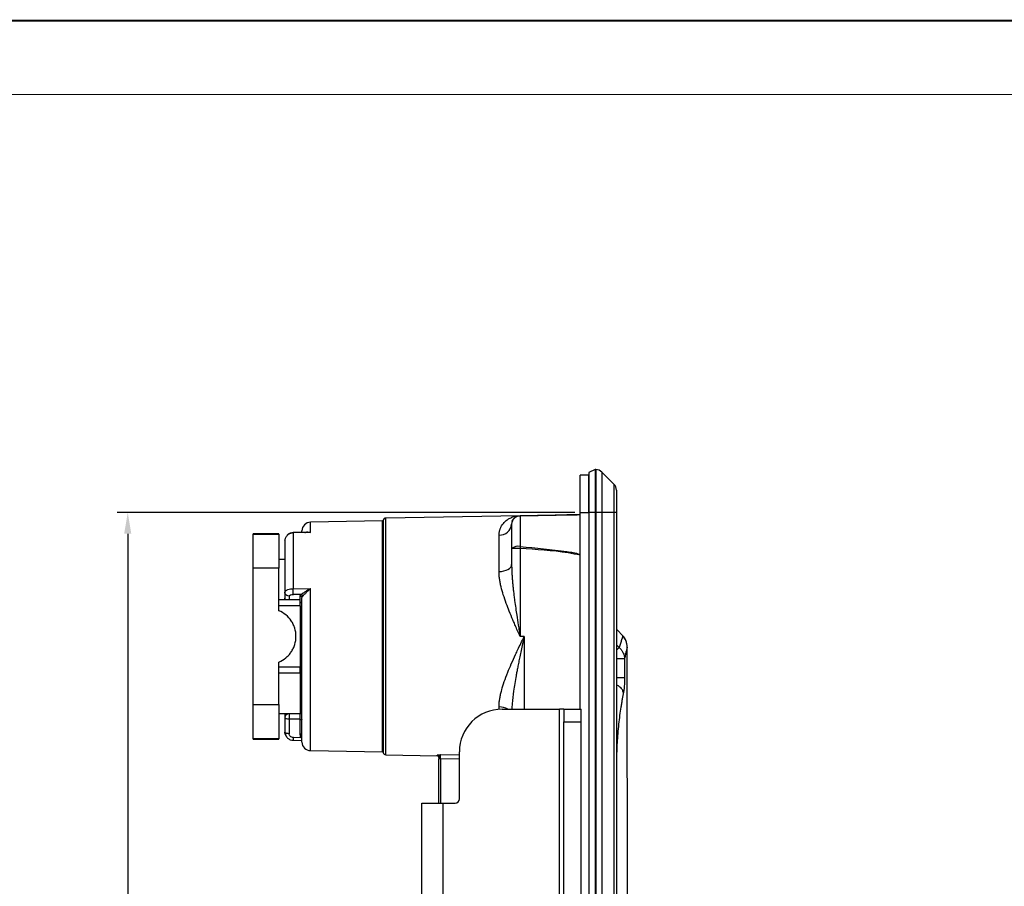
# Model space of a CAD drawing. Header units: millimetres. Extents: x 2938 to 3451, y 1869 to 2231.
# Tile 18 of 30: x 3128 to 3243, y 2130 to 2231. Entities that reach past the tile are written whole.
import ezdxf

# ---------------------------------------------------------------- set-up
doc = ezdxf.new("R2010")
doc.units = ezdxf.units.MM
doc.layers.add('实线层', color=7, linetype='Continuous', lineweight=30)
doc.styles.add('标准', font='txt', dxfattribs={"width": 0.667})
doc.dimstyles.new('对齐', dxfattribs={"dimtxt": 3, "dimasz": 2.5, "dimexe": 1.25, "dimexo": 0.625, "dimtad": 1, "dimdsep": 46, "dimtxsty": '标准', "dimcen": 2.5, "dimclrd": 3, "dimclre": 3, "dimclrt": 3, "dimadec": 0, "dimazin": 0, "dimtfac": 1, "dimtmove": 0, "dimatfit": 3, "dimfxl": 1, "dimarcsym": 0})

# ---------------------------------------------------------------- blocks, each defined once
blk = doc.blocks.new('*D17')
at = {"color": 3, "linetype": 'Continuous', "lineweight": -2, "transparency": 16777216}
for p, q in [((3193.02, 2173.75), (3139.54, 2173.75)), ((3140.79, 2171.25), (3140.79, 2036.75)), ((3178.32, 2034.25), (3139.54, 2034.25))]:
    blk.add_line(p, q, dxfattribs=at)
at = {"color": 3, "linetype": 'Continuous', "transparency": 16777216}
for points in [[(3140.37, 2171.25), (3141.2, 2171.25), (3140.79, 2173.75)], [(3140.37, 2036.75), (3141.2, 2036.75), (3140.79, 2034.25)]]:
    blk.add_solid(points, dxfattribs=at)
at = {"layer": 'Defpoints', "color": 0, "linetype": 'Continuous', "transparency": 16777216}
for p in [(3193.65, 2173.75), (3140.79, 2034.25), (3178.95, 2034.25)]:
    blk.add_point(p, dxfattribs=at)
at = {"color": 3, "linetype": 'Continuous', "lineweight": 18, "transparency": 16777216, "insert": (3136.16, 2104.69), "char_height": 8, "width": 24.0791, "attachment_point": 5, "rotation": 90, "style": '标准'}
blk.add_mtext('139.5', dxfattribs=at)

msp = doc.modelspace()

# ---------------------------------------------------------------- linework, layer by layer
at = {"color": 7, "linetype": 'Continuous', "lineweight": 13}
msp.add_lwpolyline([(2938.471, 2231.223, 0.224, 0.224, 0), (3451.334, 2231.223, 0.224, 0.224, 0)], format="xyseb", dxfattribs=at)
at = {"layer": '实线层', "lineweight": 13}
msp.add_line((2969.253, 2222.589), (3442.7, 2222.589), dxfattribs=at)
at = {"layer": '实线层', "color": 7, "linetype": 'Continuous', "lineweight": 25}
for p, q in [((3194.646, 2178.102), (3193.646, 2178.102)), ((3193.646, 2173.752), (3193.646, 2178.102)), ((3195.396, 2178.752), (3194.646, 2178.402)), ((3194.646, 2173.752), (3194.646, 2178.102)), ((3195.396, 2178.752), (3195.396, 2173.752)), ((3195.482, 2178.752), (3195.396, 2178.752)), ((3195.482, 2178.752), (3195.482, 2173.752)), ((3196.189, 2178.459), (3196.189, 2173.752)), ((3197.603, 2177.045), (3196.189, 2178.459)), ((3197.603, 2177.045), (3197.603, 2173.752)), ((3186.628, 2173.362), (3170.941, 2173.088)), ((3186.646, 2173.329), (3186.646, 2169.763)), ((3193.646, 2173.752), (3194.646, 2173.752)), ((3193.646, 2150.752), (3193.646, 2173.752)), ((3194.646, 2173.752), (3194.646, 2033.752)), ((3195.396, 2173.752), (3194.646, 2173.752)), ((3195.396, 2173.752), (3195.396, 2033.752)), ((3195.482, 2173.752), (3195.396, 2173.752)), ((3195.482, 2173.752), (3195.482, 2033.752)), ((3196.189, 2173.752), (3196.189, 2033.752)), ((3197.603, 2173.752), (3196.189, 2173.752)), ((3197.603, 2173.752), (3197.603, 2033.752)), ((3197.896, 2173.752), (3197.603, 2173.752)), ((3197.896, 2173.752), (3197.896, 2033.752)), ((3170.552, 2172.75), (3162.128, 2172.603)), ((3158.446, 2171.252), (3155.446, 2171.252)), ((3155.446, 2171.216), (3155.446, 2171.252)), ((3155.446, 2171.216), (3158.446, 2171.216)), ((3155.446, 2167.228), (3155.446, 2171.216)), ((3158.446, 2171.216), (3158.446, 2171.252)), ((3158.446, 2171.216), (3158.446, 2167.228)), ((3162.128, 2171.379), (3160.128, 2171.346)), ((3160.128, 2171.346), (3160.128, 2164.824)), ((3161.626, 2171.41), (3160.13, 2171.386)), ((3184.172, 2166.837), (3184.172, 2171.099)), ((3159.146, 2170.43), (3159.181, 2170.498)), ((3185.646, 2169.509), (3185.646, 2167.645)), ((3186.628, 2169.509), (3186.628, 2159.252)), ((3159.146, 2168.252), (3158.446, 2168.252)), ((3158.446, 2167.228), (3155.446, 2167.228)), ((3155.446, 2151.275), (3155.446, 2167.228)), ((3158.446, 2162.252), (3158.446, 2167.228)), ((3159.146, 2164.423), (3159.167, 2164.495)), ((3159.146, 2164.423), (3159.146, 2163.727)), ((3160.128, 2164.824), (3162.128, 2164.837)), ((3161.043, 2164.159), (3160.137, 2164.153)), ((3160.946, 2163.52), (3158.446, 2163.52)), ((3160.946, 2162.817), (3160.946, 2163.52)), ((3160.946, 2162.817), (3158.446, 2162.817)), ((3160.946, 2162.817), (3160.946, 2155.686)), ((3198.722, 2159.248), (3197.896, 2160.118)), ((3187.12, 2159.252), (3186.628, 2159.252)), ((3199.182, 2098.061), (3199.147, 2158.013)), ((3158.446, 2151.275), (3158.446, 2156.252)), ((3161.046, 2156.363), (3161.046, 2156.151)), ((3161.046, 2156.151), (3161.146, 2156.151)), ((3198.848, 2156.647), (3198.849, 2154.461)), ((3158.446, 2155.686), (3160.946, 2155.686)), ((3158.446, 2154.983), (3160.946, 2154.983)), ((3160.946, 2154.983), (3160.946, 2155.686)), ((3160.946, 2154.989), (3160.946, 2150.252)), ((3161.046, 2153.135), (3161.146, 2153.135)), ((3161.046, 2153.11), (3161.046, 2153.135)), ((3161.146, 2153.11), (3161.046, 2153.11)), ((3161.046, 2153.11), (3161.046, 2152.108)), ((3155.446, 2151.275), (3158.446, 2151.275)), ((3155.446, 2147.287), (3155.446, 2151.275)), ((3158.446, 2151.275), (3158.446, 2147.287)), ((3184.538, 2150.752), (3191.25, 2150.752)), ((3191.25, 2080.752), (3191.25, 2150.752)), ((3191.75, 2150.752), (3191.25, 2150.752)), ((3191.75, 2150.752), (3193.75, 2150.752)), ((3191.75, 2150.752), (3191.75, 2149.252)), ((3193.75, 2149.252), (3193.75, 2150.752)), ((3158.446, 2150.252), (3160.946, 2150.252)), ((3159.146, 2150.252), (3159.146, 2149.753)), ((3159.146, 2149.753), (3159.146, 2148.073)), ((3159.646, 2150.206), (3159.646, 2149.562)), ((3160.946, 2150.206), (3159.646, 2150.206)), ((3160.946, 2149.562), (3159.646, 2149.562)), ((3159.646, 2149.562), (3159.646, 2147.882)), ((3160.946, 2149.562), (3160.946, 2150.206)), ((3160.946, 2147.842), (3160.946, 2149.562)), ((3191.75, 2149.252), (3193.75, 2149.252)), ((3191.75, 2082.252), (3191.75, 2149.252)), ((3193.75, 2082.252), (3193.75, 2149.252)), ((3159.181, 2148.006), (3159.146, 2148.073)), ((3158.446, 2147.287), (3155.446, 2147.287)), ((3155.446, 2147.252), (3155.446, 2147.287)), ((3155.446, 2147.252), (3158.446, 2147.252)), ((3158.446, 2147.252), (3158.446, 2147.287)), ((3160.13, 2147.118), (3161.146, 2147.101)), ((3161.043, 2147.405), (3160.137, 2147.42)), ((3162.128, 2145.9), (3170.552, 2145.753)), ((3179.538, 2140.252), (3179.538, 2145.752)), ((3170.941, 2145.415), (3176.949, 2145.311)), ((3177.146, 2139.752), (3177.146, 2144.943)), ((3177.346, 2144.943), (3177.146, 2144.943)), ((3197.897, 2144.46), (3197.95, 2053.288)), ((3175.146, 2091.752), (3175.146, 2139.752)), ((3175.146, 2139.752), (3177.646, 2139.752)), ((3177.646, 2091.752), (3177.646, 2139.752)), ((3177.646, 2139.752), (3179.038, 2139.752))]:
    msp.add_line(p, q, dxfattribs=at)
at = {"layer": '实线层', "color": 8, "linetype": 'Continuous', "lineweight": 25}
for p, q in [((3162.128, 2171.379), (3162.128, 2172.603)), ((3170.552, 2159.252), (3170.552, 2172.75)), ((3170.649, 2172.834), (3170.649, 2159.252)), ((3170.941, 2159.252), (3170.941, 2173.088)), ((3162.128, 2145.9), (3162.128, 2164.837)), ((3159.646, 2163.961), (3159.646, 2163.52)), ((3160.946, 2163.52), (3160.946, 2163.978)), ((3170.552, 2145.753), (3170.552, 2159.252)), ((3170.649, 2159.252), (3170.649, 2145.669)), ((3170.941, 2145.415), (3170.941, 2159.252)), ((3187.12, 2159.252), (3187.12, 2150.752)), ((3198.639, 2159.305), (3198.644, 2159.323)), ((3197.896, 2158.273), (3198.214, 2157.947)), ((3199.141, 2157.988), (3199.144, 2158.003)), ((3161.046, 2153.135), (3161.046, 2156.151)), ((3161.062, 2156.376), (3161.146, 2156.376)), ((3197.896, 2154.46), (3198.849, 2154.461)), ((3161.146, 2152.045), (3161.062, 2152.045)), ((3184.172, 2150.738), (3184.172, 2151.014)), ((3159.646, 2150.206), (3159.646, 2150.252)), ((3160.946, 2150.206), (3160.946, 2150.252)), ((3176.949, 2145.311), (3176.949, 2145.373)), ((3177.342, 2145.438), (3179.538, 2145.399)), ((3179.538, 2144.904), (3177.346, 2144.943)), ((3177.346, 2144.943), (3177.346, 2139.752))]:
    msp.add_line(p, q, dxfattribs=at)
at = {"layer": '实线层', "color": 7, "linetype": 'Continuous', "lineweight": 25, "flags": 128}
for points in [[(3184.172, 2166.837), (3184.461, 2166.854), (3184.738, 2166.902), (3184.993, 2166.978), (3185.216, 2167.078), (3185.398, 2167.2), (3185.534, 2167.339), (3185.618, 2167.489), (3185.646, 2167.645)], [(3160.946, 2149.562), (3160.985, 2149.56), (3161.022, 2149.556), (3161.057, 2149.549), (3161.087, 2149.539), (3161.112, 2149.528), (3161.131, 2149.515), (3161.142, 2149.5), (3161.146, 2149.485)]]:
    msp.add_lwpolyline(points, dxfattribs=at)
at = {"layer": '实线层', "color": 7, "linetype": 'Continuous', "lineweight": 25}
for centre, radius, start, end in [((3195.482, 2177.752), 1, 45, 90), ((3196.896, 2176.337), 1, 0, 45), ((3186.63, 2172.345), 0.984, 89.06079, 179.02894), ((3162.146, 2171.603), 1, 91, 180), ((3170.551, 2172.85), 0.1, 271, 351.07087), ((3170.946, 2172.788), 0.3, 91, 171.07087), ((3184.259, 2172.488), 1.392, 266.40383, 354.79004), ((3186.412, 2168.588), 1.198, 78.74079, 129.76225), ((3161.002, 2163.938), 0.225, 1.82083, 79.56415), ((3160.953, 2163.073), 0.193, 2.35549, 92.1761), ((3160.946, 2163.027), 0.2, 0, 90), ((3161.045, 2156.462), 0.0989, 180.63585, 270.62204), ((3161.078, 2156.478), 0.103, 193.29347, 260.77356), ((3161.022, 2152.244), 0.138, 236.6167, 279.96558), ((3161.146, 2151.602), 0.2, 180, 270), ((3160.956, 2152.21), 0.196, 276.32328, 302.68068), ((3160.955, 2150.397), 0.191, 267.27648, 356.98903), ((3184.538, 2145.752), 5, 90, 180), ((3162.146, 2146.9), 1, 180, 269), ((3170.551, 2145.653), 0.1, 8.92913, 89), ((3170.946, 2145.715), 0.3, 188.92913, 269), ((3176.946, 2145.174), 0.2, 0.12635, 89.13178), ((3176.946, 2145.111), 0.2, 0, 89), ((3179.038, 2140.252), 0.5, 270, 0)]:
    msp.add_arc(centre, radius, start, end, dxfattribs=at)
at = {"layer": '实线层', "color": 8, "linetype": 'Continuous', "lineweight": 25}
for centre, radius, start, end in [((3184.205, 2148.939), 2.075, 60.84686, 90.90754), ((3161.196, 2147.038), 0.398, 97.01546, 112.7093)]:
    msp.add_arc(centre, radius, start, end, dxfattribs=at)
at = {"layer": '实线层', "color": 7, "linetype": 'Continuous', "lineweight": 25}
for points, knots in [([(3194.646, 2178.402), (3194.646, 2178.402), (3194.646, 2178.281), (3194.646, 2177.815), (3194.646, 2177.47), (3194.646, 2176.609), (3194.646, 2176.094), (3194.646, 2174.969), (3194.646, 2174.36), (3194.646, 2173.752)], [0, 0, 0, 0, 0.25, 0.25, 0.5, 0.5, 0.75, 0.75, 1, 1, 1, 1]), ([(3197.896, 2176.337), (3197.896, 2176.336), (3197.896, 2176.334), (3197.896, 2176.317), (3197.896, 2176.29), (3197.896, 2176.252), (3197.896, 2176.202), (3197.896, 2176.103), (3197.896, 2175.916), (3197.896, 2175.592), (3197.896, 2175.198), (3197.896, 2174.822), (3197.896, 2174.503), (3197.896, 2174.257), (3197.896, 2174.006), (3197.896, 2173.837), (3197.896, 2173.752)], [0, 0, 0, 0, 0.0419813, 0.0836092, 0.1250629, 0.166524, 0.2081739, 0.2501916, 0.3750442, 0.5000263, 0.6248789, 0.749861, 0.812677, 0.8748976, 0.9371348, 1, 1, 1, 1]), ([(3184.172, 2171.099), (3184.173, 2171.141), (3184.174, 2171.226), (3184.187, 2171.352), (3184.206, 2171.477), (3184.234, 2171.602), (3184.269, 2171.725), (3184.312, 2171.847), (3184.363, 2171.967), (3184.471, 2172.185), (3184.677, 2172.485), (3185, 2172.798), (3185.378, 2173.047), (3185.712, 2173.196), (3186.025, 2173.288), (3186.306, 2173.345), (3186.515, 2173.356), (3186.628, 2173.362)], [0, 0, 0, 0, 0.027991, 0.0567315, 0.0862493, 0.1165699, 0.1477171, 0.1797128, 0.2125773, 0.2463293, 0.3667509, 0.5007527, 0.6172041, 0.7494353, 0.8164567, 0.8999728, 1, 1, 1, 1]), ([(3185.715, 2172.713), (3185.717, 2172.722), (3185.742, 2172.858), (3185.924, 2173.076), (3186.238, 2173.312), (3186.498, 2173.345), (3186.628, 2173.362)], [0, 0, 0, 0, 0.0233258, 0.3488839, 0.6744419, 1, 1, 1, 1]), ([(3186.628, 2173.362), (3188.514, 2173.395), (3190.87, 2173.436), (3193.184, 2173.476), (3193.646, 2173.484)], [0, 0, 0, 0, 0.80022384, 1, 1, 1, 1]), ([(3160.128, 2171.346), (3160.094, 2171.345), (3160.025, 2171.342), (3159.919, 2171.324), (3159.811, 2171.296), (3159.703, 2171.254), (3159.597, 2171.199), (3159.495, 2171.129), (3159.4, 2171.044), (3159.315, 2170.946), (3159.244, 2170.833), (3159.189, 2170.708), (3159.153, 2170.572), (3159.148, 2170.478), (3159.146, 2170.43)], [0, 0, 0, 0, 0.0657498, 0.1346972, 0.2068422, 0.2821847, 0.3607246, 0.4424616, 0.5273953, 0.6155255, 0.7068516, 0.8013731, 0.8990894, 1, 1, 1, 1]), ([(3160.138, 2171.386), (3160.017, 2171.372), (3159.774, 2171.344), (3159.509, 2171.198), (3159.422, 2171.067), (3159.4, 2171.035)], [0, 0, 0, 0, 0.4271325, 0.8592426, 1, 1, 1, 1]), ([(3160.132, 2171.309), (3160.131, 2171.357), (3160.13, 2171.386), (3160.129, 2171.396), (3160.128, 2171.378), (3160.128, 2171.346)], [0, 0, 0, 0, 0.5, 0.5, 1, 1, 1, 1]), ([(3161.146, 2171.402), (3161.146, 2171.436), (3161.146, 2171.54), (3161.146, 2171.605), (3161.146, 2171.594), (3161.146, 2171.591)], [0, 0, 0, 0, 0.263434, 0.7955609, 1, 1, 1, 1]), ([(3161.558, 2171.397), (3161.58, 2171.408), (3161.663, 2171.453), (3161.855, 2171.452), (3162.027, 2171.406), (3162.128, 2171.379)], [0, 0, 0, 0, 0.1223147, 0.4796077, 1, 1, 1, 1]), ([(3186.628, 2169.509), (3186.37, 2169.509), (3186.114, 2169.509), (3185.751, 2169.509), (3185.646, 2169.509), (3185.646, 2169.509)], [0, 0, 0, 0, 0.5, 0.5, 1, 1, 1, 1]), ([(3185.646, 2167.645), (3185.647, 2167.526), (3185.648, 2167.28), (3185.661, 2166.896), (3185.682, 2166.485), (3185.711, 2166.048), (3185.75, 2165.583), (3185.797, 2165.091), (3185.853, 2164.572), (3185.919, 2164.027), (3186.006, 2163.346), (3186.114, 2162.578), (3186.258, 2161.619), (3186.392, 2160.746), (3186.522, 2159.919), (3186.593, 2159.474), (3186.628, 2159.252)], [0, 0, 0, 0, 0.0430522, 0.0892227, 0.138518, 0.190943, 0.2465021, 0.3051988, 0.3670361, 0.4320167, 0.5001427, 0.6101274, 0.7056977, 0.8417416, 0.9207445, 1, 1, 1, 1]), ([(3186.628, 2159.252), (3186.577, 2159.367), (3186.479, 2159.59), (3186.336, 2159.914), (3186.205, 2160.213), (3186.084, 2160.49), (3185.975, 2160.742), (3185.876, 2160.972), (3185.67, 2161.456), (3185.378, 2162.163), (3185, 2163.144), (3184.675, 2164.091), (3184.445, 2164.903), (3184.308, 2165.526), (3184.231, 2165.99), (3184.182, 2166.426), (3184.175, 2166.702), (3184.172, 2166.837)], [0, 0, 0, 0, 0.0448855, 0.0867403, 0.1255657, 0.1613633, 0.1941344, 0.2238804, 0.2506025, 0.3827917, 0.4992839, 0.6340917, 0.7552057, 0.8213901, 0.8841349, 0.9436067, 1, 1, 1, 1]), ([(3159.167, 2164.522), (3159.16, 2164.479), (3159.149, 2164.409), (3159.164, 2164.339), (3159.17, 2164.313)], [0, 0, 0, 0, 0.6213216, 1, 1, 1, 1]), ([(3159.646, 2163.961), (3159.646, 2164.011), (3159.698, 2164.06), (3159.88, 2164.131), (3160.008, 2164.152), (3160.137, 2164.153)], [0, 0, 0, 0, 0.5, 0.5, 1, 1, 1, 1]), ([(3160.137, 2164.153), (3160.136, 2164.176), (3160.135, 2164.211), (3160.133, 2164.306), (3160.132, 2164.366), (3160.13, 2164.498), (3160.129, 2164.57), (3160.129, 2164.705), (3160.128, 2164.769), (3160.128, 2164.824)], [0, 0, 0, 0, 0.25, 0.25, 0.5, 0.5, 0.75, 0.75, 1, 1, 1, 1]), ([(3160.946, 2163.978), (3160.947, 2163.99), (3160.948, 2164.015), (3160.96, 2164.052), (3160.98, 2164.088), (3161.006, 2164.124), (3161.031, 2164.147), (3161.043, 2164.159)], [0, 0, 0, 0, 0.2013306, 0.4006689, 0.5993379, 0.798674, 1, 1, 1, 1]), ([(3161.043, 2164.159), (3161.055, 2164.166), (3161.08, 2164.182), (3161.126, 2164.212), (3161.184, 2164.251), (3161.257, 2164.301), (3161.346, 2164.362), (3161.442, 2164.428), (3161.57, 2164.514), (3161.732, 2164.617), (3161.927, 2164.737), (3162.061, 2164.804), (3162.128, 2164.837)], [0, 0, 0, 0, 0.0474341, 0.1004789, 0.1593301, 0.2347832, 0.3223147, 0.4137025, 0.5001038, 0.6674641, 0.8343081, 1, 1, 1, 1]), ([(3162.128, 2164.837), (3162.094, 2164.808), (3162.029, 2164.752), (3161.937, 2164.669), (3161.856, 2164.594), (3161.758, 2164.499), (3161.645, 2164.388), (3161.522, 2164.262), (3161.42, 2164.153), (3161.337, 2164.063), (3161.273, 2163.99), (3161.241, 2163.959), (3161.227, 2163.945)], [0, 0, 0, 0, 0.1012164, 0.1921072, 0.2726751, 0.3429432, 0.4890386, 0.6174785, 0.7331309, 0.8366593, 0.9255127, 1, 1, 1, 1]), ([(3159.154, 2163.721), (3159.152, 2163.684), (3159.149, 2163.621), (3159.178, 2163.565), (3159.189, 2163.543)], [0, 0, 0, 0, 0.5991337, 1, 1, 1, 1]), ([(3160.946, 2163.978), (3160.998, 2163.978), (3161.05, 2163.958), (3161.124, 2163.889), (3161.146, 2163.841), (3161.146, 2163.793)], [0, 0, 0, 0, 0.5, 0.5, 1, 1, 1, 1]), ([(3161.146, 2146.912), (3161.146, 2146.911), (3161.146, 2146.909), (3161.146, 2147.053), (3161.146, 2147.42), (3161.146, 2148.145), (3161.146, 2149.171), (3161.146, 2150.479), (3161.146, 2152.019), (3161.146, 2153.544), (3161.146, 2154.942), (3161.146, 2156.158), (3161.146, 2157.36), (3161.146, 2158.541), (3161.146, 2159.698), (3161.146, 2160.972), (3161.146, 2162.356), (3161.146, 2163.314), (3161.146, 2163.793)], [0, 0, 0, 0, 0.02943946, 0.07759386, 0.15541279, 0.23623585, 0.31919351, 0.40326115, 0.4873288, 0.57028645, 0.62417762, 0.67711123, 0.72901665, 0.77715209, 0.82508482, 0.8732392, 0.9366142, 1, 1, 1, 1]), ([(3158.446, 2156.252), (3158.743, 2156.375), (3159.012, 2156.538), (3159.379, 2156.839), (3159.495, 2156.949), (3159.707, 2157.182), (3159.804, 2157.306), (3159.98, 2157.568), (3160.06, 2157.707), (3160.197, 2157.995), (3160.255, 2158.143), (3160.396, 2158.599), (3160.446, 2158.924), (3160.446, 2159.576), (3160.398, 2159.892), (3160.257, 2160.355), (3160.199, 2160.505), (3160.062, 2160.792), (3159.984, 2160.929), (3159.542, 2161.588), (3159.04, 2162.004), (3158.446, 2162.252)], [0, 0, 0, 0, 0.125, 0.125, 0.1875, 0.1875, 0.25, 0.25, 0.3125, 0.3125, 0.375, 0.375, 0.5, 0.5, 0.625, 0.625, 0.6875, 0.6875, 0.75, 0.75, 1, 1, 1, 1]), ([(3184.172, 2151.014), (3184.173, 2151.078), (3184.174, 2151.208), (3184.186, 2151.407), (3184.205, 2151.613), (3184.232, 2151.826), (3184.267, 2152.046), (3184.309, 2152.273), (3184.359, 2152.507), (3184.417, 2152.747), (3184.544, 2153.231), (3184.787, 2153.998), (3185.172, 2155.011), (3185.622, 2156.071), (3186.023, 2156.957), (3186.397, 2157.75), (3186.734, 2158.454), (3186.984, 2158.97), (3187.12, 2159.252)], [0, 0, 0, 0, 0.0252306, 0.0510549, 0.0774975, 0.1045811, 0.132327, 0.1607552, 0.189884, 0.2197307, 0.2503112, 0.3686128, 0.5001042, 0.6166933, 0.7492217, 0.8163298, 0.8999162, 1, 1, 1, 1]), ([(3198.644, 2159.323), (3198.643, 2159.318), (3198.639, 2159.308), (3198.631, 2159.281), (3198.62, 2159.248), (3198.607, 2159.207), (3198.592, 2159.16), (3198.575, 2159.107), (3198.556, 2159.048), (3198.535, 2158.984), (3198.513, 2158.915), (3198.48, 2158.809), (3198.431, 2158.656), (3198.364, 2158.44), (3198.292, 2158.206), (3198.24, 2158.032), (3198.214, 2157.947)], [0, 0, 0, 0, 0.06271748, 0.12402483, 0.18392572, 0.24243715, 0.29957982, 0.35537215, 0.4098248, 0.46294433, 0.51473784, 0.5652132, 0.68191028, 0.79336171, 0.89942069, 1, 1, 1, 1]), ([(3199.147, 2158.003), (3199.122, 2158.269), (3199.078, 2158.755), (3198.776, 2159.136), (3198.64, 2159.308)], [0, 0, 0, 0, 0.5472242, 1, 1, 1, 1]), ([(3199.144, 2158.003), (3199.144, 2158.237), (3199.101, 2158.48), (3198.93, 2158.934), (3198.801, 2159.146), (3198.644, 2159.323)], [0, 0, 0, 0, 0.5, 0.5, 1, 1, 1, 1]), ([(3198.214, 2157.947), (3198.246, 2157.917), (3198.31, 2157.857), (3198.4, 2157.757), (3198.486, 2157.649), (3198.566, 2157.531), (3198.655, 2157.377), (3198.744, 2157.177), (3198.821, 2156.922), (3198.839, 2156.741), (3198.848, 2156.647)], [0, 0, 0, 0, 0.0844341, 0.1725234, 0.2641562, 0.3591723, 0.457361, 0.6212736, 0.8029691, 1, 1, 1, 1]), ([(3199.144, 2158.003), (3199.143, 2157.998), (3199.141, 2157.988), (3199.134, 2157.963), (3199.126, 2157.929), (3199.116, 2157.887), (3199.098, 2157.816), (3199.071, 2157.703), (3199.031, 2157.534), (3198.988, 2157.344), (3198.944, 2157.139), (3198.897, 2156.91), (3198.864, 2156.734), (3198.848, 2156.647)], [0, 0, 0, 0, 0.0626731, 0.1251562, 0.1874973, 0.2497451, 0.3119483, 0.4462883, 0.5779893, 0.6870709, 0.7934945, 0.8976615, 1, 1, 1, 1]), ([(3160.978, 2156.455), (3160.985, 2156.455), (3161.002, 2156.455), (3161.038, 2156.462), (3161.087, 2156.476), (3161.125, 2156.493), (3161.146, 2156.502)], [0, 0, 0, 0, 0.1850233, 0.412974, 0.6845236, 1, 1, 1, 1]), ([(3161.062, 2156.376), (3161.057, 2156.374), (3161.048, 2156.37), (3161.046, 2156.365), (3161.046, 2156.363)], [0, 0, 0, 0, 0.4936533, 1, 1, 1, 1]), ([(3198.849, 2154.461), (3198.849, 2154.425), (3198.849, 2154.354), (3198.848, 2154.248), (3198.845, 2154.141), (3198.842, 2154.033), (3198.836, 2153.857), (3198.823, 2153.616), (3198.795, 2153.273), (3198.761, 2153.006), (3198.727, 2152.795), (3198.71, 2152.707), (3198.701, 2152.66)], [0, 0, 0, 0, 0.0476015, 0.0956524, 0.1443989, 0.1940772, 0.2449101, 0.3939206, 0.5505657, 0.8009304, 0.8935286, 1, 1, 1, 1]), ([(3198.701, 2152.66), (3198.689, 2152.6), (3198.666, 2152.478), (3198.63, 2152.286), (3198.593, 2152.088), (3198.557, 2151.882), (3198.52, 2151.67), (3198.483, 2151.45), (3198.446, 2151.224), (3198.372, 2150.763), (3198.266, 2150.038), (3198.139, 2149.001), (3198.034, 2147.912), (3197.969, 2146.97), (3197.932, 2146.204), (3197.912, 2145.626), (3197.899, 2145.044), (3197.898, 2144.655), (3197.897, 2144.46)], [0, 0, 0, 0, 0.0321182, 0.0642116, 0.096308, 0.1284347, 0.1606193, 0.1928892, 0.2252713, 0.2577925, 0.3853841, 0.5107306, 0.6339808, 0.7566057, 0.8176866, 0.8784655, 0.9391629, 1, 1, 1, 1]), ([(3161.146, 2151.899), (3161.132, 2151.902), (3161.105, 2151.908), (3161.068, 2151.926), (3161.037, 2151.947), (3161.012, 2151.97), (3160.993, 2151.992), (3160.982, 2152.008), (3160.978, 2152.015)], [0, 0, 0, 0, 0.2153028, 0.4109995, 0.5871589, 0.7439053, 0.8814267, 1, 1, 1, 1]), ([(3159.646, 2150.206), (3159.625, 2150.205), (3159.584, 2150.204), (3159.523, 2150.193), (3159.463, 2150.176), (3159.403, 2150.15), (3159.345, 2150.117), (3159.285, 2150.07), (3159.226, 2150.005), (3159.182, 2149.929), (3159.152, 2149.843), (3159.148, 2149.786), (3159.146, 2149.753)], [0, 0, 0, 0, 0.0785544, 0.1568642, 0.2367881, 0.3199041, 0.4074377, 0.5002418, 0.621109, 0.7601172, 0.859623, 1, 1, 1, 1]), ([(3159.646, 2149.562), (3159.515, 2149.562), (3159.385, 2149.583), (3159.2, 2149.653), (3159.146, 2149.703), (3159.146, 2149.753)], [0, 0, 0, 0, 0.5, 0.5, 1, 1, 1, 1]), ([(3159.4, 2147.468), (3159.387, 2147.481), (3159.323, 2147.539), (3159.241, 2147.672), (3159.161, 2147.863), (3159.151, 2148.002), (3159.146, 2148.073)], [0, 0, 0, 0, 0.0809484, 0.3719299, 0.6782836, 1, 1, 1, 1]), ([(3159.178, 2148.014), (3159.194, 2147.895), (3159.226, 2147.657), (3159.452, 2147.361), (3159.769, 2147.156), (3160.016, 2147.13), (3160.138, 2147.118)], [0, 0, 0, 0, 0.253883, 0.5053666, 0.754116, 1, 1, 1, 1]), ([(3160.137, 2147.42), (3160.008, 2147.422), (3159.88, 2147.473), (3159.698, 2147.643), (3159.646, 2147.762), (3159.646, 2147.882)], [0, 0, 0, 0, 0.5, 0.5, 1, 1, 1, 1]), ([(3160.13, 2147.118), (3160.129, 2147.114), (3160.129, 2147.103), (3160.128, 2147.136), (3160.128, 2147.157)], [0, 0, 0, 0, 0.349808, 1, 1, 1, 1]), ([(3161.146, 2147.765), (3161.146, 2147.785), (3161.124, 2147.805), (3161.05, 2147.834), (3160.998, 2147.842), (3160.946, 2147.842)], [0, 0, 0, 0, 0.5, 0.5, 1, 1, 1, 1]), ([(3161.043, 2147.405), (3161.031, 2147.433), (3161.006, 2147.489), (3160.98, 2147.575), (3160.96, 2147.663), (3160.948, 2147.752), (3160.947, 2147.812), (3160.946, 2147.842)], [0, 0, 0, 0, 0.201326, 0.4006621, 0.5993311, 0.7986694, 1, 1, 1, 1]), ([(3176.949, 2145.373), (3176.95, 2145.375), (3176.952, 2145.379), (3176.967, 2145.385), (3176.991, 2145.392), (3177.025, 2145.4), (3177.087, 2145.411), (3177.192, 2145.423), (3177.288, 2145.433), (3177.342, 2145.438)], [0, 0, 0, 0, 0.0759802, 0.1599655, 0.2531757, 0.3808179, 0.4982277, 0.7138338, 1, 1, 1, 1]), ([(3177.342, 2145.438), (3177.332, 2145.433), (3177.313, 2145.424), (3177.286, 2145.403), (3177.265, 2145.381), (3177.249, 2145.361), (3177.238, 2145.346), (3177.222, 2145.323), (3177.198, 2145.291), (3177.169, 2145.244), (3177.152, 2145.21), (3177.147, 2145.188), (3177.146, 2145.179), (3177.146, 2145.174)], [0, 0, 0, 0, 0.1334356, 0.2468049, 0.3401964, 0.4130137, 0.4644158, 0.4936236, 0.6351479, 0.767321, 0.9134666, 0.9498872, 1, 1, 1, 1]), ([(3177.346, 2144.943), (3177.346, 2144.967), (3177.345, 2145.014), (3177.345, 2145.084), (3177.345, 2145.152), (3177.345, 2145.215), (3177.346, 2145.285), (3177.346, 2145.354), (3177.345, 2145.413), (3177.343, 2145.43), (3177.342, 2145.438)], [0, 0, 0, 0, 0.1001891, 0.2002123, 0.3001934, 0.4002002, 0.5003545, 0.6669305, 0.8331431, 1, 1, 1, 1])]:
    msp.add_open_spline(points, degree=3, knots=knots, dxfattribs=at)
for points in [[(3186.646, 2173.329), (3186.64, 2173.351), (3186.634, 2173.362), (3186.628, 2173.362)], [(3196.189, 2173.752), (3196.004, 2173.752), (3195.743, 2173.752), (3195.482, 2173.752)], [(3185.646, 2172.362), (3185.646, 2171.995), (3185.646, 2170.905), (3185.646, 2169.509)], [(3159.146, 2170.43), (3159.146, 2169.203), (3159.146, 2167.074), (3159.146, 2164.423)], [(3186.646, 2169.763), (3186.64, 2169.68), (3186.634, 2169.594), (3186.628, 2169.509)], [(3159.184, 2164.246), (3159.159, 2164.302), (3159.146, 2164.363), (3159.146, 2164.423)], [(3161.227, 2163.945), (3161.174, 2163.897), (3161.146, 2163.845), (3161.146, 2163.793)], [(3161.062, 2152.045), (3161.051, 2152.064), (3161.046, 2152.086), (3161.046, 2152.108)], [(3177.146, 2145.174), (3177.146, 2145.1), (3177.146, 2145.021), (3177.146, 2144.943)]]:
    msp.add_open_spline(points, degree=3, dxfattribs=at)
at = {"layer": '实线层', "color": 8, "linetype": 'Continuous', "lineweight": 25}
for points, knots in [([(3193.646, 2173.482), (3193.615, 2173.481), (3193.134, 2173.471), (3190.753, 2173.419), (3188.456, 2173.369), (3186.646, 2173.329)], [0, 0, 0, 0, 0.0140876, 0.2231541, 1, 1, 1, 1]), ([(3162.128, 2171.379), (3161.926, 2171.416), (3161.693, 2171.46), (3161.486, 2171.378), (3161.458, 2171.368)], [0, 0, 0, 0, 0.86909851, 1, 1, 1, 1]), ([(3193.646, 2168.754), (3193.183, 2168.842), (3190.87, 2169.281), (3188.514, 2169.408), (3186.628, 2169.509)], [0, 0, 0, 0, 0.1998285, 1, 1, 1, 1]), ([(3186.646, 2169.763), (3188.463, 2169.582), (3190.769, 2169.353), (3193.126, 2169.022), (3193.616, 2168.833), (3193.646, 2168.822)], [0, 0, 0, 0, 0.77739892, 0.98645025, 1, 1, 1, 1]), ([(3159.167, 2164.495), (3159.169, 2164.502), (3159.177, 2164.539), (3159.242, 2164.6), (3159.351, 2164.672), (3159.532, 2164.747), (3159.793, 2164.809), (3160.022, 2164.819), (3160.128, 2164.824)], [0, 0, 0, 0, 0.0377122, 0.1998817, 0.3539138, 0.4998041, 0.7660261, 1, 1, 1, 1]), ([(3159.646, 2163.961), (3159.548, 2163.961), (3159.45, 2163.989), (3159.286, 2164.089), (3159.221, 2164.162), (3159.184, 2164.246)], [0, 0, 0, 0, 0.5, 0.5, 1, 1, 1, 1]), ([(3159.189, 2163.543), (3159.187, 2163.545), (3159.149, 2163.598), (3159.147, 2163.664), (3159.146, 2163.727)], [0, 0, 0, 0, 0.0473819, 1, 1, 1, 1]), ([(3187.12, 2159.252), (3187.057, 2158.966), (3186.937, 2158.417), (3186.765, 2157.627), (3186.611, 2156.905), (3186.475, 2156.249), (3186.357, 2155.66), (3186.256, 2155.138), (3186.083, 2154.209), (3185.879, 2152.962), (3185.706, 2151.657), (3185.681, 2150.962), (3185.674, 2150.752)], [0, 0, 0, 0, 0.1000663, 0.1923494, 0.2768495, 0.3535671, 0.4225026, 0.4836567, 0.5370304, 0.7492003, 0.9238913, 1, 1, 1, 1]), ([(3198.214, 2157.947), (3198.162, 2157.9), (3198.079, 2157.826), (3197.945, 2157.705), (3197.896, 2157.661)], [0, 0, 0, 0, 0.6346519, 1, 1, 1, 1]), ([(3198.848, 2156.647), (3198.807, 2156.647), (3198.727, 2156.647), (3198.38, 2156.647), (3198.057, 2156.646), (3197.896, 2156.646)], [0, 0, 0, 0, 0.3343362, 0.6686725, 1, 1, 1, 1]), ([(3198.701, 2152.66), (3198.673, 2152.781), (3198.615, 2153.031), (3198.319, 2153.346), (3198.053, 2153.534), (3197.897, 2153.567), (3197.896, 2153.567)], [0, 0, 0, 0, 0.31719763, 0.65761827, 0.99803886, 1, 1, 1, 1]), ([(3159.646, 2147.882), (3159.58, 2147.885), (3159.448, 2147.89), (3159.288, 2147.935), (3159.195, 2147.977), (3159.182, 2148.004), (3159.181, 2148.006)], [0, 0, 0, 0, 0.3250845, 0.6501689, 0.9752534, 1, 1, 1, 1]), ([(3160.137, 2147.42), (3160.136, 2147.363), (3160.134, 2147.276), (3160.132, 2147.191), (3160.131, 2147.144), (3160.13, 2147.12), (3160.13, 2147.118), (3160.13, 2147.118)], [0, 0, 0, 0, 0.3776912, 0.5817827, 0.7904459, 0.9991091, 1, 1, 1, 1])]:
    msp.add_open_spline(points, degree=3, knots=knots, dxfattribs=at)

# ---------------------------------------------------------------- dimensions: what is measured, and where the dimension line sits
at = {"color": 7, "linetype": 'Continuous', "lineweight": 18}
dim = msp.add_linear_dim(base=(3140.787, 2034.252), p1=(3193.646, 2173.752), p2=(3178.946, 2034.252), angle=270, dimstyle='对齐', override={"dimtxt": 8, "dimsah": 1}, dxfattribs=at)
dim.commit()
dim.dimension.update_dxf_attribs({"geometry": '*D17', "text_midpoint": (3140.787, 2104.687), "dimtype": 160})

doc.saveas('drawing.dxf')
